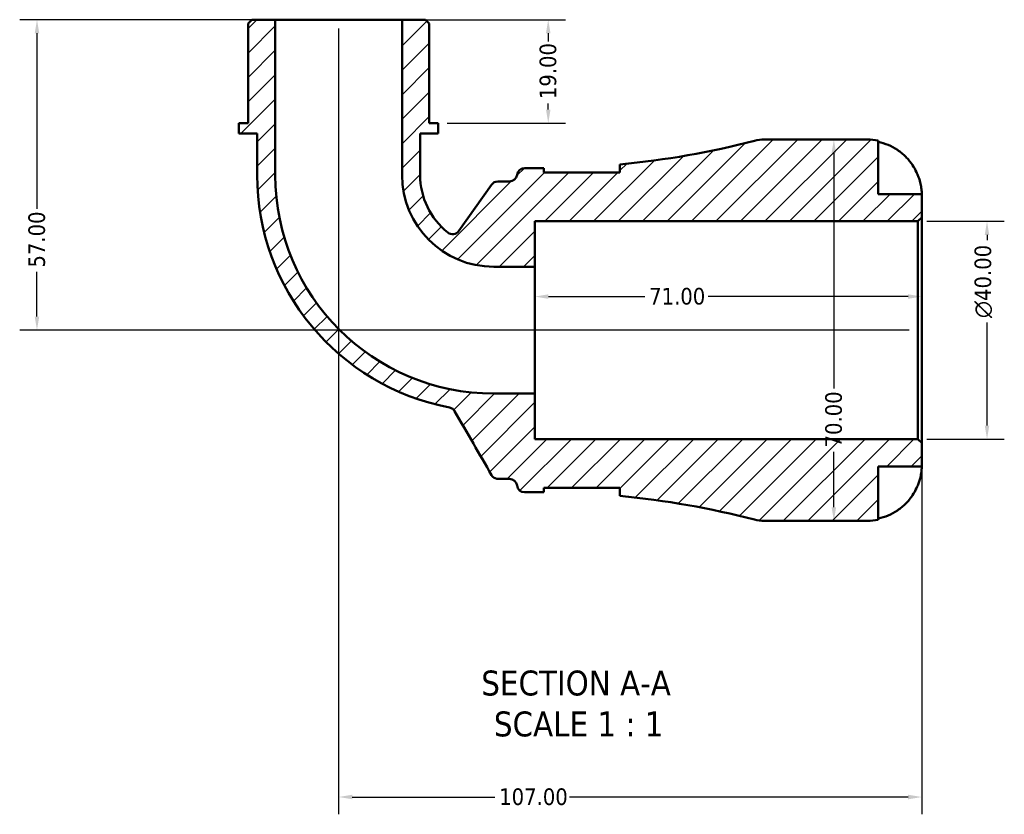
# Model space of a CAD drawing. Header units: millimetres. Extents: x 0 to 902, y -198 to 594.
# Tile 1 of 5: x 290 to 471, y -198 to -52. Entities that reach past the tile are written whole.
import ezdxf

# ---------------------------------------------------------------- set-up
doc = ezdxf.new("R2010")
doc.units = ezdxf.units.MM
for name, color, linetype, lineweight in [('Dimension (ANSI)', 7, 'Continuous', 25), ('Hatch (ANSI)', 7, 'Continuous', 18), ('Symbol (ANSI)', 7, 'Continuous', 25), ('Visible (ANSI)', 7, 'Continuous', 50)]:
    doc.layers.add(name, color=color, linetype=linetype, lineweight=lineweight)
doc.styles.add('Label Text (ANSI)', font='tahoma.ttf')
doc.styles.add('Note Text (ANSI)', font='tahoma.ttf')
doc.dimstyles.new('Default - mm (ANSI)', dxfattribs={"dimtxt": 3.04800009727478, "dimasz": 2.5, "dimexe": 3.175, "dimexo": 1.6002, "dimgap": 0.7999999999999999, "dimtad": 0, "dimtoh": 1, "dimrnd": 1e-08, "dimzin": 4, "dimdsep": 46, "dimtxsty": 'Note Text (ANSI)', "dimcen": 0.09, "dimdle": 10, "dimclrd": 256, "dimclre": 256, "dimclrt": 256, "dimadec": 1, "dimazin": 1, "dimtfac": 1, "dimtofl": 0, "dimtmove": 0, "dimatfit": 3, "dimfxl": 1, "dimtolj": 1, "dimtzin": 4, "dimlwd": -1, "dimlwe": -1, "dimarcsym": 0})

# ---------------------------------------------------------------- blocks, each defined once
blk = doc.blocks.new('*D7')
at = {"layer": 'Defpoints', "color": 0, "transparency": 16777216}
for p in [(454.9911795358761, -89.45388349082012), (467.6615431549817, -89.45388349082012), (454.9911795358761, -129.4538834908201)]:
    blk.add_point(p, dxfattribs=at)
at = {"layer": 'Dimension (ANSI)', "transparency": 16777216}
for p, q in [((456.5913795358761, -89.45388349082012), (470.8365431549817, -89.45388349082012)), ((467.6615431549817, -91.95388349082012), (467.6615431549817, -92.89812766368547)), ((467.6615431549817, -126.9538834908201), (467.6615431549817, -108.0439283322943)), ((456.5913795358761, -129.4538834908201), (470.8365431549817, -129.4538834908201))]:
    blk.add_line(p, q, dxfattribs=at)
for points in [[(467.244876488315, -91.95388349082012), (468.0782098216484, -91.95388349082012), (467.6615431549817, -89.45388349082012)], [(467.244876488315, -126.9538834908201), (468.0782098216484, -126.9538834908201), (467.6615431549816, -129.4538834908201)]]:
    blk.add_solid(points, dxfattribs=at)
at = {"layer": 'Dimension (ANSI)', "color": 230, "true_color": 0xff0080, "transparency": 16777216, "insert": (465.3685340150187, -107.2439283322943), "char_height": 3.04800009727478, "attachment_point": 1, "rotation": 90, "style": 'Note Text (ANSI)'}
blk.add_mtext('\\A1;\\fAIGDT|b0|i0;\\H3.0480;\\ln\\fTahoma|b0|i0;\\H3.0480;40.00', dxfattribs=at)
blk = doc.blocks.new('*D8')
at = {"layer": 'Defpoints', "color": 0, "transparency": 16777216}
for p in [(384.6911795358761, -103.2814027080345), (384.6911795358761, -109.4538834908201), (455.6911795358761, -109.4538834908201)]:
    blk.add_point(p, dxfattribs=at)
at = {"layer": 'Dimension (ANSI)', "transparency": 16777216}
for p, q in [((387.1911795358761, -103.2814027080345), (404.8657663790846, -103.2814027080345)), ((453.1911795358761, -103.2814027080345), (416.5165926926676, -103.2814027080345))]:
    blk.add_line(p, q, dxfattribs=at)
for points in [[(387.1911795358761, -102.8647360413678), (387.1911795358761, -103.6980693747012), (384.6911795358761, -103.2814027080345)], [(453.1911795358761, -102.8647360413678), (453.1911795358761, -103.6980693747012), (455.6911795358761, -103.2814027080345)]]:
    blk.add_solid(points, dxfattribs=at)
at = {"layer": 'Dimension (ANSI)', "color": 230, "true_color": 0xff0080, "transparency": 16777216, "insert": (405.6657663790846, -101.6949688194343), "char_height": 3.04800009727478, "attachment_point": 1, "style": 'Note Text (ANSI)'}
blk.add_mtext('\\A1;71.00', dxfattribs=at)
blk = doc.blocks.new('*D9')
at = {"layer": 'Defpoints', "color": 0, "transparency": 16777216}
for p in [(439.560138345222, -74.45388349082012), (439.560138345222, -144.4538834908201), (439.5601383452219, -144.4538834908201)]:
    blk.add_point(p, dxfattribs=at)
at = {"layer": 'Dimension (ANSI)', "transparency": 16777216}
for p, q in [((439.560138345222, -76.95388349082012), (439.560138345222, -120.1284703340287)), ((439.5601383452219, -141.9538834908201), (439.5601383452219, -131.7792966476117))]:
    blk.add_line(p, q, dxfattribs=at)
for points in [[(439.1434716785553, -76.95388349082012), (439.9768050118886, -76.95388349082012), (439.560138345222, -74.45388349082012)], [(439.1434716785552, -141.9538834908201), (439.9768050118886, -141.9538834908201), (439.5601383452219, -144.4538834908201)]]:
    blk.add_solid(points, dxfattribs=at)
at = {"layer": 'Dimension (ANSI)', "color": 230, "true_color": 0xff0080, "transparency": 16777216, "insert": (437.9737044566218, -130.9792966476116), "char_height": 3.04800009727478, "attachment_point": 1, "rotation": 90, "style": 'Note Text (ANSI)'}
blk.add_mtext('\\A1;70.00', dxfattribs=at)
blk = doc.blocks.new('*D10')
at = {"layer": 'Defpoints', "color": 0, "transparency": 16777216}
for p in [(360.3283295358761, -52.45388349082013), (366.9781295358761, -71.45388349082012), (387.1492721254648, -71.45388349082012)]:
    blk.add_point(p, dxfattribs=at)
at = {"layer": 'Dimension (ANSI)', "transparency": 16777216}
for p, q in [((361.9285295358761, -52.45388349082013), (390.3242721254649, -52.45388349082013)), ((387.1492721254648, -54.95388349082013), (387.1492721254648, -56.44919140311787)), ((387.1492721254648, -68.95388349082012), (387.1492721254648, -67.8400472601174)), ((368.578329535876, -71.45388349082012), (390.3242721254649, -71.45388349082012))]:
    blk.add_line(p, q, dxfattribs=at)
for points in [[(386.7326054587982, -54.95388349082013), (387.5659387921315, -54.95388349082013), (387.1492721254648, -52.45388349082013)], [(386.7326054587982, -68.95388349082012), (387.5659387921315, -68.95388349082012), (387.1492721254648, -71.45388349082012)]]:
    blk.add_solid(points, dxfattribs=at)
at = {"layer": 'Dimension (ANSI)', "color": 230, "true_color": 0xff0080, "transparency": 16777216, "insert": (385.5628382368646, -67.04004726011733), "char_height": 3.04800009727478, "attachment_point": 1, "rotation": 90, "style": 'Note Text (ANSI)'}
blk.add_mtext('\\A1;19.00', dxfattribs=at)
blk = doc.blocks.new('*D11')
at = {"layer": 'Defpoints', "color": 0, "transparency": 16777216}
for p in [(337.054029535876, -52.45388349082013), (293.3396387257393, -109.4538834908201), (454.9911795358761, -109.4538834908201)]:
    blk.add_point(p, dxfattribs=at)
at = {"layer": 'Dimension (ANSI)', "transparency": 16777216}
for p, q in [((335.453829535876, -52.45388349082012), (290.1646387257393, -52.45388349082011)), ((293.3396387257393, -54.95388349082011), (293.3396387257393, -87.15405797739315)), ((293.3396387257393, -106.9538834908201), (293.3396387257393, -98.75370900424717)), ((453.3909795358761, -109.4538834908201), (290.1646387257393, -109.4538834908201))]:
    blk.add_line(p, q, dxfattribs=at)
for points in [[(292.9229720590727, -54.95388349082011), (293.756305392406, -54.95388349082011), (293.3396387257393, -52.45388349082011)], [(292.9229720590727, -106.9538834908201), (293.756305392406, -106.9538834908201), (293.3396387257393, -109.4538834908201)]]:
    blk.add_solid(points, dxfattribs=at)
at = {"layer": 'Dimension (ANSI)', "color": 230, "true_color": 0xff0080, "transparency": 16777216, "insert": (291.7532048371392, -97.9537090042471), "char_height": 3.04800009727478, "attachment_point": 1, "rotation": 90, "style": 'Note Text (ANSI)'}
blk.add_mtext('\\A1;57.00', dxfattribs=at)
blk = doc.blocks.new('*D12')
at = {"layer": 'Defpoints', "color": 0, "transparency": 16777216}
for p in [(348.691179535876, -52.45388349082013), (455.6911795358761, -130.1538834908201), (348.691179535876, -195.1511378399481)]:
    blk.add_point(p, dxfattribs=at)
at = {"layer": 'Dimension (ANSI)', "transparency": 16777216}
for p, q in [((348.691179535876, -54.05408349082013), (348.691179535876, -198.3261378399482)), ((455.6911795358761, -131.7540834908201), (455.6911795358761, -198.3261378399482)), ((351.191179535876, -195.1511378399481), (377.351472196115, -195.1511378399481)), ((453.1911795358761, -195.1511378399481), (391.0308868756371, -195.1511378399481))]:
    blk.add_line(p, q, dxfattribs=at)
for points in [[(351.191179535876, -194.7344711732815), (351.191179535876, -195.5678045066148), (348.691179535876, -195.1511378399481)], [(453.1911795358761, -194.7344711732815), (453.1911795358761, -195.5678045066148), (455.6911795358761, -195.1511378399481)]]:
    blk.add_solid(points, dxfattribs=at)
at = {"layer": 'Dimension (ANSI)', "color": 230, "true_color": 0xff0080, "transparency": 16777216, "insert": (378.151472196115, -193.564703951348), "char_height": 3.04800009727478, "attachment_point": 1, "style": 'Note Text (ANSI)'}
blk.add_mtext('\\A1;107.00', dxfattribs=at)

msp = doc.modelspace()

# ---------------------------------------------------------------- hatches: boundary and pattern name
at = {"layer": 'Hatch (ANSI)'}
h = msp.add_hatch(dxfattribs=at)
h.set_pattern_fill('ANSI31', color=256, scale=25.4, style=0)
h.set_pattern_definition([(45, (0, 0), (-2.245064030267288, 2.245064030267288), [])])
edge = h.paths.add_edge_path()
edge.add_ellipse((426.7753039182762, -137.45388349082), major_axis=(-1.759646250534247, -6.775222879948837), ratio=1, start_angle=4.543649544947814e-15, end_angle=14.5590722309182)
edge.add_line((426.7753039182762, -144.4538834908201), (445.691179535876, -144.4538834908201))
edge.add_ellipse((445.6911795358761, -134.4538834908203), major_axis=(-1.77635683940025e-14, -9.999999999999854), ratio=1, start_angle=4.519840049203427e-29, end_angle=11.53695903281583)
edge.add_line((447.6911795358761, -144.2518424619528), (447.6911795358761, -134.4538834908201))
edge.add_line((447.6911795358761, -134.4538834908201), (455.6911795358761, -134.4538834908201))
edge.add_line((455.6911795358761, -134.4538834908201), (455.6911795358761, -130.1538834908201))
edge.add_line((455.6911795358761, -130.1538834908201), (454.9911795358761, -129.4538834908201))
edge.add_line((454.991179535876, -129.4538834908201), (384.691179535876, -129.4538834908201))
edge.add_line((384.6911795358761, -129.4538834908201), (384.6911795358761, -121.0910334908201))
edge.add_line((384.6911795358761, -121.0910334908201), (377.156179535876, -121.0910334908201))
edge.add_ellipse((377.156179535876, -80.98888349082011), major_axis=(4.440892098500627e-15, -40.10215000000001), ratio=1, start_angle=270, end_angle=360, ccw=False)
edge.add_line((337.0540295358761, -80.98888349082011), (337.0540295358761, -52.45388349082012))
edge.add_line((337.0540295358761, -52.45388349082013), (332.7666795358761, -52.45388349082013))
edge.add_line((332.7666795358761, -52.45388349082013), (332.0666795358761, -53.15388349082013))
edge.add_line((332.0666795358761, -53.15388349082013), (332.0666795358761, -71.45388349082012))
edge.add_line((332.0666795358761, -71.45388349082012), (330.4042295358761, -71.45388349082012))
edge.add_line((330.4042295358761, -71.45388349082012), (330.4042295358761, -73.35388349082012))
edge.add_line((330.4042295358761, -73.35388349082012), (333.7291295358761, -73.35388349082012))
edge.add_line((333.729129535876, -73.35388349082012), (333.729129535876, -80.98888349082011))
edge.add_ellipse((377.156179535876, -80.98888349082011), major_axis=(-43.42704999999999, -8.237507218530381e-40), ratio=1, start_angle=0, end_angle=79.21421203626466)
edge.add_spline(control_points=[(369.0293432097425, -123.648738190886), (369.1370885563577, -123.6692640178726), (369.2420494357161, -123.7023808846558), (369.4420797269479, -123.7924328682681), (369.5364579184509, -123.8490568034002), (369.7675198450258, -124.0275642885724), (369.8886356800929, -124.1661282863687), (369.9797860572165, -124.3240053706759)], knot_values=[-0.1205000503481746, -0.1205000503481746, -0.1205000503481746, -0.1205000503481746, -0.08759513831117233, -0.08759513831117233, -0.05469022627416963, -0.05469022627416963, 0, 0, 0, 0], degree=3, periodic=0)
edge.add_line((369.9797860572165, -124.3240053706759), (376.7520343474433, -136.0538834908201))
edge.add_spline(control_points=[(376.7520343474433, -136.0538834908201), (376.8289477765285, -136.1871014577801), (376.9272942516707, -136.3067367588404), (377.1589330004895, -136.5092072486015), (377.2906495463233, -136.5906651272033), (377.6016112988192, -136.7182760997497), (377.7821691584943, -136.7538834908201), (377.9644699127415, -136.7538834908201)], knot_values=[-0.1469863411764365, -0.1469863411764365, -0.1469863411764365, -0.1469863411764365, -0.1008382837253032, -0.1008382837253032, -0.05469022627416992, -0.05469022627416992, 0, 0, 0, 0], degree=3, periodic=0)
edge.add_line((377.9644699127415, -136.7538834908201), (380.0381406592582, -136.7538834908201))
edge.add_ellipse((380.0381406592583, -138.1538834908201), major_axis=(0, 1.399999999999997), ratio=1, start_angle=277.1807557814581, end_angle=360, ccw=False)
edge.add_ellipse((382.8161795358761, -137.8038834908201), major_axis=(-1.389019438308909, -0.1750000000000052), ratio=1, start_angle=0, end_angle=82.81924421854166)
edge.add_line((382.8161795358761, -139.2038834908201), (385.6761795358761, -139.2038834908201))
edge.add_ellipse((385.6761795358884, -295.6991715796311), major_axis=(-1.230127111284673e-11, 156.4952880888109), ratio=1, start_angle=359.7656836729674, end_angle=360, ccw=False)
edge.add_line((386.3161795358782, -139.2051921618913), (386.316179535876, -138.4038834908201))
edge.add_line((386.3161795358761, -138.4038834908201), (400.3161795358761, -138.4038834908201))
edge.add_line((400.3161795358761, -138.4038834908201), (400.3161795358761, -139.8901680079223))
edge.add_ellipse((385.6761795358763, -295.6991715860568), major_axis=(14.63999999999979, 155.8090035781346), ratio=1, start_angle=350.8087476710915, end_angle=360, ccw=False)
edge = h.paths.add_edge_path()
edge.add_ellipse((426.7753039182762, -81.45388349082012), major_axis=(0, 6.999999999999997), ratio=1, start_angle=0, end_angle=14.55907223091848)
edge.add_ellipse((385.676179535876, 76.79140460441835), major_axis=(39.33947813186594, -151.4700652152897), ratio=1, start_angle=350.80874767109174, end_angle=360, ccw=False)
edge.add_line((400.3161795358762, -79.0175989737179), (400.316179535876, -80.50388349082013))
edge.add_line((400.3161795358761, -80.50388349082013), (386.3161795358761, -80.50388349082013))
edge.add_line((386.3161795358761, -80.50388349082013), (386.3161795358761, -79.7025748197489))
edge.add_ellipse((385.6761795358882, 76.79140459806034), major_axis=(0.6399999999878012, -156.4939794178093), ratio=1, start_angle=359.7656836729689, end_angle=360, ccw=False)
edge.add_line((385.6761795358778, -79.70388349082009), (382.816179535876, -79.70388349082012))
edge.add_ellipse((382.8161795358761, -81.10388349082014), major_axis=(-4.440892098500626e-15, 1.400000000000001), ratio=1, start_angle=0, end_angle=82.81924421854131)
edge.add_ellipse((380.0381406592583, -80.75388349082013), major_axis=(1.389019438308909, -0.1749999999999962), ratio=1, start_angle=277.1807557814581, end_angle=360, ccw=False)
edge.add_line((380.0381406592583, -82.15388349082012), (377.8814677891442, -82.15388349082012))
edge.add_ellipse((377.8814677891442, -83.55388349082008), major_axis=(1.332267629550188e-14, 1.399999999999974), ratio=1, start_angle=0, end_angle=54.77400853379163)
edge.add_line((376.7378311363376, -82.74635936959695), (370.7367291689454, -91.2452759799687))
edge.add_ellipse((369.5930925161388, -90.43775185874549), major_axis=(1.143636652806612, -0.8075241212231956), ratio=1, start_angle=266.5514249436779, end_angle=359.9999999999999, ccw=False)
edge.add_ellipse((377.1561795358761, -80.98888349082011), major_axis=(-8.437941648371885, -10.54185939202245), ratio=1, start_angle=308.67456652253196, end_angle=360, ccw=False)
edge.add_line((363.6532295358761, -80.98888349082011), (363.6532295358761, -73.35388349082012))
edge.add_line((363.6532295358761, -73.35388349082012), (366.9781295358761, -73.35388349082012))
edge.add_line((366.9781295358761, -73.35388349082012), (366.9781295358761, -71.45388349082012))
edge.add_line((366.9781295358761, -71.45388349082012), (365.3156795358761, -71.45388349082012))
edge.add_line((365.315679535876, -71.45388349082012), (365.315679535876, -53.15388349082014))
edge.add_line((365.315679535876, -53.15388349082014), (364.615679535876, -52.45388349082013))
edge.add_line((364.615679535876, -52.45388349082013), (360.328329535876, -52.45388349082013))
edge.add_line((360.3283295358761, -52.45388349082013), (360.3283295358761, -80.98888349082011))
edge.add_ellipse((377.156179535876, -80.98888349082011), major_axis=(-16.82785, 4.440892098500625e-15), ratio=1, start_angle=0, end_angle=90)
edge.add_line((377.156179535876, -97.81673349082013), (384.6911795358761, -97.81673349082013))
edge.add_line((384.6911795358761, -97.81673349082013), (384.6911795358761, -89.45388349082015))
edge.add_line((384.6911795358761, -89.45388349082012), (454.9911795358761, -89.45388349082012))
edge.add_line((454.9911795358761, -89.45388349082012), (455.6911795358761, -88.75388349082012))
edge.add_line((455.6911795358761, -88.75388349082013), (455.6911795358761, -84.45388349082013))
edge.add_line((455.6911795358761, -84.45388349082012), (447.6911795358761, -84.45388349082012))
edge.add_line((447.6911795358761, -84.45388349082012), (447.6911795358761, -74.6559245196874))
edge.add_ellipse((445.6911795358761, -84.45388349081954), major_axis=(1.999999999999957, 9.797958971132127), ratio=1, start_angle=0, end_angle=11.53695903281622)
edge.add_line((445.6911795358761, -74.45388349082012), (426.7753039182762, -74.45388349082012))

# ---------------------------------------------------------------- linework, layer by layer
at = {"layer": 'Visible (ANSI)'}
for p, q in [((332.7666795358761, -52.45388349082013), (332.0666795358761, -53.15388349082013)), ((332.0666795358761, -53.15388349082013), (332.0666795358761, -71.45388349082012)), ((337.054029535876, -52.45388349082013), (332.7666795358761, -52.45388349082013)), ((337.054029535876, -80.98888349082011), (337.054029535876, -52.45388349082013)), ((360.328329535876, -52.45388349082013), (337.0540295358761, -52.45388349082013)), ((364.615679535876, -52.45388349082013), (360.3283295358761, -52.45388349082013)), ((360.3283295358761, -52.45388349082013), (360.3283295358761, -80.98888349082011)), ((365.315679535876, -53.15388349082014), (364.615679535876, -52.45388349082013)), ((365.315679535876, -71.45388349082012), (365.315679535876, -53.15388349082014)), ((332.0666795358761, -71.45388349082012), (330.404229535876, -71.45388349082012)), ((330.404229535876, -71.45388349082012), (330.404229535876, -73.35388349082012)), ((366.9781295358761, -71.45388349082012), (365.315679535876, -71.45388349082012)), ((366.9781295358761, -73.35388349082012), (366.9781295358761, -71.45388349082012)), ((330.404229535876, -73.35388349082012), (333.729129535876, -73.35388349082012)), ((333.729129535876, -73.35388349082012), (333.729129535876, -80.98888349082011)), ((363.6532295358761, -80.98888349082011), (363.6532295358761, -73.35388349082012)), ((363.6532295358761, -73.35388349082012), (366.9781295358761, -73.35388349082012)), ((445.6911795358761, -74.45388349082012), (426.7753039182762, -74.45388349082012)), ((447.6911795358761, -84.45388349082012), (447.6911795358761, -74.6559245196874)), ((400.3161795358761, -79.01759897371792), (400.3161795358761, -80.50388349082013)), ((385.6761795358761, -79.70388349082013), (382.8161795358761, -79.70388349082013)), ((386.3161795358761, -80.50388349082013), (386.3161795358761, -79.7025748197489)), ((400.3161795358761, -80.50388349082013), (386.3161795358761, -80.50388349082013)), ((376.7378311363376, -82.74635936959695), (370.7367291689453, -91.24527597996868)), ((380.0381406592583, -82.15388349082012), (377.8814677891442, -82.15388349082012)), ((455.6911795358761, -84.45388349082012), (447.6911795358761, -84.45388349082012)), ((455.6911795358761, -88.75388349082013), (455.6911795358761, -84.45388349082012)), ((384.6911795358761, -97.81673349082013), (384.6911795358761, -89.45388349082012)), ((384.6911795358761, -89.45388349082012), (454.9911795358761, -89.45388349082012)), ((454.9911795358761, -89.45388349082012), (455.6911795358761, -88.75388349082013)), ((454.9911795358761, -89.45388349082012), (454.9911795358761, -129.4538834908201)), ((455.6911795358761, -130.1538834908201), (455.6911795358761, -88.75388349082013)), ((377.156179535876, -97.81673349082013), (384.6911795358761, -97.81673349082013)), ((384.6911795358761, -121.0910334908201), (384.6911795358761, -97.81673349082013)), ((384.6911795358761, -121.0910334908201), (377.156179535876, -121.0910334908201)), ((384.6911795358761, -129.4538834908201), (384.6911795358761, -121.0910334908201)), ((454.991179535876, -129.4538834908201), (384.6911795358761, -129.4538834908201)), ((455.6911795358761, -130.1538834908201), (454.991179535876, -129.4538834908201)), ((455.6911795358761, -134.4538834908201), (455.6911795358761, -130.1538834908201)), ((447.6911795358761, -144.2518424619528), (447.6911795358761, -134.4538834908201)), ((447.6911795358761, -134.4538834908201), (455.6911795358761, -134.4538834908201)), ((377.9644699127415, -136.7538834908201), (380.0381406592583, -136.7538834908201)), ((386.3161795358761, -139.2051921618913), (386.3161795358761, -138.4038834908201)), ((386.3161795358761, -138.4038834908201), (400.3161795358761, -138.4038834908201)), ((400.3161795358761, -138.4038834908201), (400.3161795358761, -139.8901680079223)), ((382.8161795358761, -139.2038834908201), (385.6761795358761, -139.2038834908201)), ((426.7753039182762, -144.4538834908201), (445.6911795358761, -144.4538834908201))]:
    msp.add_line(p, q, dxfattribs=at)
for centre, radius, start, end in [((385.676179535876, 76.79140460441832), 156.4952880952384, 275.3678199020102, 284.5590722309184), ((426.7753039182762, -81.45388349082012), 6.999999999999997, 90, 104.5590722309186), ((445.6911795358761, -84.45388349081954), 9.999999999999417, 78.46304096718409, 90), ((377.156179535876, -80.98888349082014), 43.42704999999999, 180, 259.2142120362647), ((377.156179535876, -80.98888349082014), 40.10215000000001, 180, 270), ((377.156179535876, -80.98888349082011), 16.82785, 180, 270), ((377.1561795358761, -80.98888349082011), 13.50295000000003, 180, 231.3254334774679), ((380.0381406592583, -80.75388349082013), 1.399999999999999, 270, 352.8192442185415), ((382.8161795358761, -81.10388349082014), 1.400000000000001, 90, 172.8192442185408), ((385.6761795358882, 76.79140459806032), 156.4952880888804, 269.9999999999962, 270.2343163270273), ((377.8814677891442, -83.55388349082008), 1.399999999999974, 90, 144.7740085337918), ((369.5930925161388, -90.4377518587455), 1.400000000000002, 231.3254334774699, 324.7740085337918), ((380.0381406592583, -138.1538834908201), 1.399999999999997, 7.18075578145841, 90), ((382.8161795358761, -137.8038834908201), 1.4, 187.1807557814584, 270), ((385.6761795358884, -295.6991715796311), 156.4952880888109, 89.76568367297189, 90.00000000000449), ((385.6761795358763, -295.6991715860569), 156.4952880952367, 75.4409277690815, 84.63218009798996), ((426.7753039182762, -137.45388349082), 7.000000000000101, 255.4409277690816, 270), ((445.6911795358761, -134.4538834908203), 9.999999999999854, 270, 281.5369590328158)]:
    msp.add_arc(centre, radius, start, end, dxfattribs=at)
for points, knots in [([(447.691179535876, -74.88658755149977), (448.3303177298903, -75.01792165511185), (448.9544801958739, -75.21528826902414), (450.0773231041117, -75.68202852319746), (450.6765129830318, -75.99742402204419), (451.7946894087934, -76.74780017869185), (452.3136869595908, -77.18276443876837), (453.1876156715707, -78.0603776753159), (453.6225463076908, -78.58435096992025), (454.2782333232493, -79.57089757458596), (454.5262148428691, -80.01552581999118), (454.7315399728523, -80.45388349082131)], [0.1897242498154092, 0.1897242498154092, 0.1897242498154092, 0.1897242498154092, 0.3692652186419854, 0.3692652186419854, 0.5545201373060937, 0.5545201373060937, 0.7397750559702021, 0.7397750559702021, 0.9260791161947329, 0.9260791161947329, 1.065680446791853, 1.065680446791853, 1.065680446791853, 1.065680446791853]), ([(454.7315399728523, -80.45388349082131), (454.824541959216, -80.65243753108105), (454.9118024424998, -80.85355610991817), (455.0671660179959, -81.24262179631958), (455.1359116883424, -81.42968012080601), (455.2757334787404, -81.84512641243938), (455.34284554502, -82.07096285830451), (455.500709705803, -82.67535798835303), (455.5678947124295, -83.03020008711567), (455.6592243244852, -83.67996486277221), (455.67711734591, -83.95457888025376), (455.6931236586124, -84.34880237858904), (455.6911795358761, -84.45388349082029), (455.6911795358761, -84.45388349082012)], [-0.6479835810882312, -0.6479835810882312, -0.6479835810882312, -0.6479835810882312, -0.5812922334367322, -0.5812922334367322, -0.5195743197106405, -0.5195743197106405, -0.4431699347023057, -0.4431699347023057, -0.3085363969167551, -0.3085363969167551, -0.1588123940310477, -0.1588123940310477, 0, 0, 0, 0]), ([(369.0293432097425, -123.648738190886), (369.1370885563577, -123.6692640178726), (369.2420494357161, -123.7023808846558), (369.4420797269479, -123.7924328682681), (369.5364579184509, -123.8490568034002), (369.7675198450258, -124.0275642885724), (369.8886356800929, -124.1661282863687), (369.9797860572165, -124.3240053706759)], [-0.1205000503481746, -0.1205000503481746, -0.1205000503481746, -0.1205000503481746, -0.08759513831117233, -0.08759513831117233, -0.05469022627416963, -0.05469022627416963, 0, 0, 0, 0]), ([(369.9797860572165, -124.3240053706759), (371.1219055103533, -126.3022142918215), (372.26402496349, -128.2804232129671), (374.5214410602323, -132.1903825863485), (375.6367377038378, -134.1221330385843), (376.7520343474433, -136.0538834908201)], [-1.435278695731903, -1.435278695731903, -1.435278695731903, -1.435278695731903, -0.7500070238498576, -0.7500070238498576, -0.08082903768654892, -0.08082903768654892, -0.08082903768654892, -0.08082903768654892]), ([(455.6911795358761, -134.4538834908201), (455.6911795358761, -134.4538834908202), (455.6915304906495, -134.4966572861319), (455.6885229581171, -134.6738216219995), (455.6847113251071, -134.8156935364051), (455.6528137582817, -135.2636593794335), (455.6152726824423, -135.6077438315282), (455.4852417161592, -136.2836368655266), (455.4160332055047, -136.5763871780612), (455.2592786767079, -137.115267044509), (455.181134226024, -137.3526431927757), (455.0010334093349, -137.8393426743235), (454.8991002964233, -138.0868319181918), (454.7694633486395, -138.3722977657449), (454.7506170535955, -138.4131549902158), (454.7315399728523, -138.4538834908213)], [-2.778041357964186, -2.778041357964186, -2.778041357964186, -2.778041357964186, -2.67672151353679, -2.67672151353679, -2.565581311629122, -2.565581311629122, -2.409601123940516, -2.409601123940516, -2.305193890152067, -2.305193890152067, -2.226175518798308, -2.226175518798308, -2.144504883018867, -2.144504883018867, -2.130817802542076, -2.130817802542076, -2.130817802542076, -2.130817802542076]), ([(376.7520343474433, -136.0538834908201), (376.8289477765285, -136.1871014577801), (376.9272942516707, -136.3067367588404), (377.1589330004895, -136.5092072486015), (377.2906495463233, -136.5906651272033), (377.6016112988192, -136.7182760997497), (377.7821691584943, -136.7538834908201), (377.9644699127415, -136.7538834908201)], [-0.1469863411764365, -0.1469863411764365, -0.1469863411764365, -0.1469863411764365, -0.1008382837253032, -0.1008382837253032, -0.05469022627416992, -0.05469022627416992, 0, 0, 0, 0]), ([(454.7315399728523, -138.4538834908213), (454.5262148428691, -138.8922411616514), (454.2782333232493, -139.3368694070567), (453.6225463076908, -140.3234160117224), (453.1876156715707, -140.8473893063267), (452.3136869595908, -141.7250025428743), (451.7946894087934, -142.1599668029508), (450.6765129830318, -142.9103429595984), (450.0773231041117, -143.2257384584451), (448.9544801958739, -143.6924787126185), (448.3303177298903, -143.8898453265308), (447.691179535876, -144.0211794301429)], [4.902643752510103, 4.902643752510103, 4.902643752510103, 4.902643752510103, 5.042245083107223, 5.042245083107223, 5.228549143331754, 5.228549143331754, 5.413804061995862, 5.413804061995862, 5.59905898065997, 5.59905898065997, 5.778599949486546, 5.778599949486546, 5.778599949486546, 5.778599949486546])]:
    msp.add_open_spline(points, degree=3, knots=knots, dxfattribs=at)
for points in [[(400.2914915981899, -80.50389600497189), (400.3078911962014, -80.43913221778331), (400.3161795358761, -80.37694054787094), (400.3161795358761, -80.31752450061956)], [(400.3161795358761, -138.5902424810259), (400.3161795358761, -138.5308328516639), (400.3078920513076, -138.4686448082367), (400.2914902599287, -138.4038755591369)]]:
    msp.add_open_spline(points, degree=3, dxfattribs=at)

# ---------------------------------------------------------------- texts
at = {"layer": 'Symbol (ANSI)', "char_height": 4.571999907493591, "attachment_point": 7, "style": 'Label Text (ANSI)'}
for s, insert in [('SECTION A-A', (374.8595783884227, -176.5963746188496)), ('SCALE 1 : 1', (377.1789238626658, -184.1092319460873))]:
    msp.add_mtext(s, dxfattribs=dict(at, insert=insert))

# ---------------------------------------------------------------- dimensions: what is measured, and where the dimension line sits
at = {"layer": 'Dimension (ANSI)'}
for base, p1, p2, angle, override, picture, middle in [((293.3396387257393, -109.4538834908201), (337.054029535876, -52.45388349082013), (454.9911795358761, -109.4538834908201), 90, {"dimtoh": 0, "dimdec": 2, "dimtp": 0, "dimtm": -0, "dimtdec": 2, "dimatfit": 1}, '*D11', (293.3396387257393, -92.9538834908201)), ((348.691179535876, -195.1511378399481), (455.6911795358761, -130.1538834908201), (348.691179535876, -52.45388349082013), 180, {"dimtoh": 0, "dimdec": 2, "dimtp": 0, "dimtm": -0, "dimtdec": 2, "dimatfit": 1}, '*D12', (384.191179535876, -195.1511378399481)), ((387.1492721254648, -71.45388349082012), (360.3283295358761, -52.45388349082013), (366.9781295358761, -71.45388349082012), 90, {"dimtoh": 0, "dimdec": 2, "dimtp": 0, "dimtm": -0, "dimtdec": 2, "dimatfit": 1}, '*D10', (387.1492721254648, -62.14461933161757)), ((439.5601383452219, -144.4538834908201), (439.560138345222, -74.45388349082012), (439.560138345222, -144.4538834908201), 90, {"dimtoh": 0, "dimdec": 2, "dimse1": 1, "dimse2": 1, "dimtp": 0, "dimtm": -0, "dimtdec": 2, "dimatfit": 1}, '*D9', (439.560138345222, -125.9538834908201)), ((384.6911795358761, -103.2814027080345), (455.6911795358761, -109.4538834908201), (384.6911795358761, -109.4538834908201), 180, {"dimtoh": 0, "dimdec": 2, "dimse1": 1, "dimse2": 1, "dimtp": 0, "dimtm": -0, "dimtdec": 2, "dimatfit": 1}, '*D8', (410.6911795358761, -103.2814027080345))]:
    dim = msp.add_linear_dim(base=base, p1=p1, p2=p2, angle=angle, dimstyle='Default - mm (ANSI)', override=override, dxfattribs=at)
    dim.commit()
    dim.dimension.update_dxf_attribs({"geometry": picture, "text_midpoint": middle, "dimtype": 160})
dim = msp.add_linear_dim(base=(467.6615431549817, -89.45388349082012), p1=(454.9911795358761, -129.4538834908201), p2=(454.9911795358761, -89.45388349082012), angle=90, text='\\fAIGDT|b0|i0;\\H3.0480;\\ln\\fTahoma|b0|i0;\\H3.0480;<>', dimstyle='Default - mm (ANSI)', override={"dimtoh": 0, "dimdec": 2, "dimtp": 0, "dimtm": -0, "dimtdec": 2, "dimatfit": 1}, dxfattribs=at)
dim.commit()
dim.dimension.update_dxf_attribs({"geometry": '*D7', "text_midpoint": (467.6615431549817, -100.4710279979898), "dimtype": 160})

doc.saveas('drawing.dxf')
